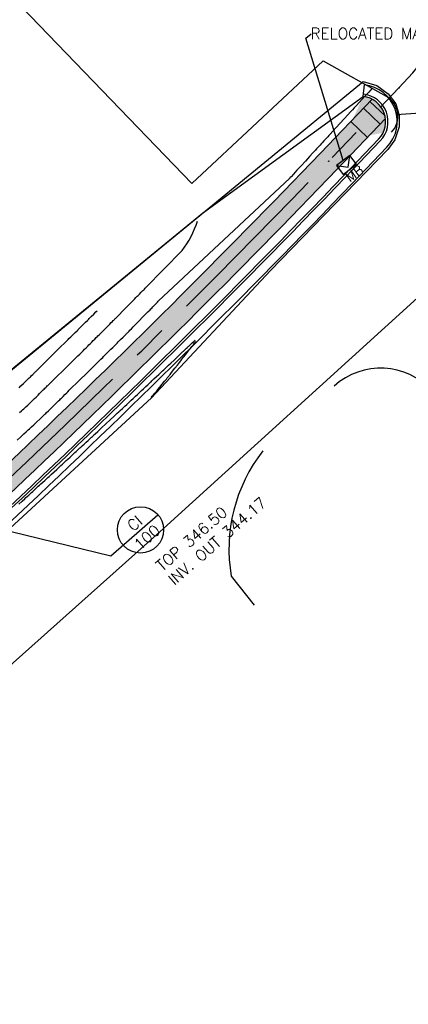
# Model space of a CAD drawing. Header units: feet. Extents: x 2087242 to 2092707, y 861919 to 865997.
# Tile 22 of 39: x 2091413 to 2091497, y 863293 to 863506. Entities that reach past the tile are written whole.
import ezdxf

# ---------------------------------------------------------------- set-up
doc = ezdxf.new("R2010")
doc.units = ezdxf.units.FT
doc.header["$LTSCALE"] = 30
doc.header["$MEASUREMENT"] = 0
doc.linetypes.add('CENTER', pattern=[2, 1.25, -0.25, 0.25, -0.25])
for name, color, linetype in [('C-ANNO-TEXT-STRM', 3, 'Continuous'), ('C-EROS-SF', 2, 'SILT_FENCE'), ('C-MB-RELOCATED', 3, 'Continuous'), ('C-ROAD-STAN', 62, 'Continuous'), ('C-TOPO-MAJR-ORIG', 2, 'Continuous'), ('C-TOPO-MINR-ORIG', 1, 'Continuous'), ('GIS-CONC-DRIVEWAY', 252, 'Continuous'), ('GIS-DRIVEWAY', 252, 'Continuous'), ('GIS-PAINT', 252, 'Continuous'), ('LOD', 80, 'LOD'), ('P-BOC', 2, 'Continuous'), ('P-CL', 62, 'CENTER'), ('P-EOP', 2, 'Continuous'), ('P-FOC', 62, 'Continuous'), ('P-SW', 3, 'Continuous'), ('P-SW-H', 254, 'Continuous')]:
    doc.layers.add(name, color=color, linetype=linetype)
doc.styles.add('L100', font='simplex', dxfattribs={"height": 2})
doc.styles.add('L80', font='simplex.shx', dxfattribs={"height": 2.4})
doc.styles.add('LINE', font='simplex.shx', dxfattribs={"height": 0.9})
doc.styles.get("Standard").update_dxf_attribs({"font": 'simplex.shx'})
doc.linetypes.add('LOD', pattern='A,1,-0.4,["LOD",Standard,S=0.12,R=0,X=-0.375,Y=-0.06],0', length=1.4)
doc.linetypes.add('SILT_FENCE', pattern='A,0.5,-0.2,["SF",LINE,S=0.1,R=0,X=-0.1,Y=-0.05],-0.2', length=0.9)

msp = doc.modelspace()

# ---------------------------------------------------------------- hatches: boundary and pattern name
at = {"layer": 'P-SW-H'}
h = msp.add_hatch(color=256, dxfattribs=at)
h.dxf.hatch_style = 1
h.paths.add_polyline_path([(2091481.13, 863473.46), (2091488.15, 863480.77), (2091484.54, 863484.23), (2091477.53, 863476.92, -0.010181), (2091420.58, 863419.92), (2091423.05, 863415.36, 0.010356)])
h.paths.add_polyline_path([(2091488.73, 863488.59, 0.093339), (2091486.78, 863489.2), (2091484.54, 863484.23)])
h.paths.add_polyline_path([(2091488.73, 863488.59), (2091484.54, 863484.23), (2091488.15, 863480.77), (2091491.61, 863484.38, 0.246308)])
h.paths.add_polyline_path([(2091491.61, 863484.38), (2091488.15, 863480.77), (2091491.1, 863481.34, 0.142634)])
h = msp.add_hatch(color=256, dxfattribs=at)
h.dxf.hatch_style = 1
h.paths.add_polyline_path([(2091423.05, 863415.36), (2091420.58, 863419.92, -0.005585), (2091388.38, 863389.66), (2091391.64, 863385.86, 0.005431)])

# ---------------------------------------------------------------- linework, layer by layer
at = {"layer": 'C-ANNO-TEXT-STRM'}
for p, q in [((2091432.22, 863389.89), (2091442.4, 863398.8)), ((2091405.84, 863396.31), (2091432.22, 863389.89))]:
    msp.add_line(p, q, dxfattribs=at)
msp.add_circle((2091438.64, 863395.51), 5, dxfattribs=at)
at = {"layer": 'C-EROS-SF', "ltscale": 0.75, "flags": 128}
msp.add_lwpolyline([(2091248.36, 863282.78), (2091258.87, 863300.74), (2091272.96, 863309.06), (2091275.95, 863308.32), (2091277.45, 863308.19), (2091285.01, 863322.43), (2091315.61, 863351.65), (2091344.49, 863380.51), (2091370.3, 863404.91), (2091378.99, 863412.21), (2091379.76, 863413.5), (2091380.21, 863420.79), (2091401.66, 863422.85), (2091452.05, 863463.98), (2091486.78, 863489.2)], dxfattribs=at)
at = {"layer": 'C-MB-RELOCATED'}
for p, q in [((2091483.88, 863476.42, -34.87), (2091481.01, 863474.24, -34.87)), ((2091483.53, 863473.9, -34.87), (2091483.88, 863476.42, -34.87)), ((2091485.32, 863474.52, -34.87), (2091483.88, 863476.42, -34.87)), ((2091481.01, 863474.24, -34.87), (2091483.53, 863473.9, -34.87)), ((2091481.01, 863474.24, -34.87), (2091482.46, 863472.34, -34.87)), ((2091482.46, 863472.34, -34.87), (2091485.32, 863474.52, -34.87))]:
    msp.add_line(p, q, dxfattribs=at)
msp.add_lwpolyline([(2091482.44, 863475.33), (2091474.36, 863501.74), (2091475.56, 863502.73)], dxfattribs=at)
at = {"layer": 'C-MB-RELOCATED', "elevation": -346}
msp.add_lwpolyline([(2091493.99, 863485.29), (2091507.32, 863486.21)], dxfattribs=at)
at = {"layer": 'C-ROAD-STAN', "color": 62, "linetype": 'Continuous', "lineweight": -3}
for centre in [(2091494.51, 863491.01), (2091479.33, 863475.19)]:
    msp.add_circle(centre, 0.05, dxfattribs=at)
at = {"layer": 'C-TOPO-MAJR-ORIG', "linetype": 'Continuous', "lineweight": -3, "elevation": 345}
msp.add_lwpolyline([(2091412.38, 863426.22), (2091412.8, 863426.62), (2091413.32, 863427.13), (2091413.83, 863427.64), (2091414.24, 863428.04), (2091414.43, 863428.22), (2091414.57, 863428.36), (2091414.76, 863428.55), (2091414.9, 863428.69), (2091415.07, 863428.85), (2091415.35, 863429.13), (2091415.62, 863429.39), (2091415.75, 863429.52), (2091415.83, 863429.6), (2091415.91, 863429.68), (2091416.14, 863429.9), (2091416.72, 863430.48), (2091417.57, 863431.31), (2091418.58, 863432.3), (2091419.64, 863433.35), (2091420.65, 863434.35), (2091421.51, 863435.19), (2091422.12, 863435.79), (2091422.37, 863436.04), (2091422.55, 863436.22), (2091422.8, 863436.46), (2091422.99, 863436.65), (2091423.18, 863436.84), (2091423.57, 863437.23), (2091424.06, 863437.71), (2091424.55, 863438.19), (2091424.92, 863438.56), (2091425.07, 863438.71), (2091425.14, 863438.78), (2091425.2, 863438.84), (2091425.36, 863439), (2091425.75, 863439.39), (2091426.26, 863439.89), (2091426.76, 863440.39), (2091427.15, 863440.77), (2091427.31, 863440.92), (2091427.37, 863440.99), (2091427.55, 863441.17), (2091427.99, 863441.61), (2091428.52, 863442.14), (2091429, 863442.62), (2091429.26, 863442.88)], dxfattribs=at)
at = {"layer": 'C-TOPO-MINR-ORIG', "linetype": 'Continuous', "lineweight": -3}
for points, elevation in [([(2091488.66, 863490.89), (2091488.33, 863490.52), (2091487.97, 863490.13), (2091487.63, 863489.76), (2091487.13, 863489.21), (2091486.54, 863488.57), (2091485.92, 863487.89), (2091485.33, 863487.24), (2091484.82, 863486.69), (2091484.46, 863486.3), (2091484.07, 863485.88), (2091483.45, 863485.19), (2091482.66, 863484.33), (2091481.8, 863483.39), (2091480.96, 863482.47), (2091480.22, 863481.67), (2091479.66, 863481.06), (2091479.39, 863480.76), (2091479.11, 863480.46), (2091478.71, 863480.02), (2091478.28, 863479.56), (2091477.92, 863479.15), (2091477.7, 863478.92), (2091477.48, 863478.67), (2091477.15, 863478.31), (2091476.85, 863477.99), (2091476.72, 863477.85), (2091476.68, 863477.81), (2091476.64, 863477.76), (2091476.45, 863477.55), (2091475.93, 863476.99), (2091475.18, 863476.17), (2091474.29, 863475.2), (2091473.35, 863474.18), (2091472.46, 863473.22), (2091471.71, 863472.4), (2091471.19, 863471.84), (2091471, 863471.63), (2091470.94, 863471.57), (2091470.89, 863471.5)], 347), ([(2091412.51, 863420.85), (2091412.89, 863421.21), (2091413.15, 863421.45), (2091413.42, 863421.7), (2091413.82, 863422.08), (2091414.26, 863422.49), (2091414.65, 863422.85), (2091414.9, 863423.08), (2091415.11, 863423.29), (2091415.42, 863423.6), (2091415.76, 863423.93), (2091416.07, 863424.23), (2091416.28, 863424.44), (2091416.5, 863424.66), (2091416.83, 863424.98), (2091417.18, 863425.32), (2091417.47, 863425.61), (2091417.62, 863425.75), (2091417.78, 863425.91), (2091417.99, 863426.12), (2091418.15, 863426.27), (2091418.29, 863426.41), (2091418.49, 863426.61), (2091418.63, 863426.75), (2091418.86, 863426.97), (2091419.37, 863427.48), (2091420.08, 863428.17), (2091420.87, 863428.95), (2091421.63, 863429.7), (2091422.26, 863430.32), (2091422.65, 863430.71), (2091422.98, 863431.03), (2091423.46, 863431.5), (2091424.01, 863432.05), (2091424.58, 863432.61), (2091425.1, 863433.12), (2091425.5, 863433.51), (2091425.72, 863433.72), (2091425.93, 863433.93), (2091426.24, 863434.24), (2091426.57, 863434.57), (2091426.86, 863434.86), (2091427.03, 863435.03), (2091427.22, 863435.21), (2091427.49, 863435.48), (2091427.75, 863435.74), (2091427.94, 863435.92), (2091428.12, 863436.11), (2091428.43, 863436.41), (2091428.79, 863436.76), (2091429.09, 863437.07), (2091429.27, 863437.25), (2091429.45, 863437.42), (2091429.69, 863437.66), (2091429.94, 863437.9), (2091430.11, 863438.07), (2091430.33, 863438.29), (2091430.73, 863438.69), (2091431.19, 863439.16), (2091431.59, 863439.56), (2091431.82, 863439.79), (2091432.03, 863440), (2091432.33, 863440.3), (2091432.61, 863440.58), (2091432.76, 863440.73), (2091432.9, 863440.87), (2091433.08, 863441.06), (2091433.2, 863441.17), (2091433.31, 863441.28), (2091433.43, 863441.4), (2091433.61, 863441.59), (2091434.08, 863442.06), (2091434.71, 863442.7), (2091435.4, 863443.41), (2091436.06, 863444.08), (2091436.57, 863444.6), (2091436.83, 863444.86), (2091437.04, 863445.07), (2091437.33, 863445.37), (2091437.66, 863445.7), (2091437.95, 863446), (2091438.15, 863446.2), (2091438.41, 863446.47), (2091438.8, 863446.87), (2091439.16, 863447.23), (2091439.35, 863447.42), (2091439.47, 863447.55), (2091439.64, 863447.72), (2091439.74, 863447.82)], 346), ([(2091412, 863414.92), (2091412.74, 863415.61), (2091413.43, 863416.24), (2091413.94, 863416.72), (2091414.17, 863416.93), (2091414.36, 863417.11), (2091414.61, 863417.35), (2091414.8, 863417.52), (2091415.05, 863417.75), (2091415.56, 863418.23), (2091416.22, 863418.84), (2091416.87, 863419.45), (2091417.38, 863419.93), (2091417.61, 863420.15), (2091417.77, 863420.3), (2091417.98, 863420.51), (2091418.14, 863420.66), (2091418.33, 863420.85), (2091418.74, 863421.26), (2091419.26, 863421.76), (2091419.78, 863422.27), (2091420.17, 863422.66), (2091420.34, 863422.82), (2091420.44, 863422.92), (2091420.54, 863423.02), (2091420.66, 863423.14), (2091420.91, 863423.38), (2091421.17, 863423.64), (2091421.35, 863423.82), (2091421.55, 863424.01), (2091421.89, 863424.35), (2091422.3, 863424.75), (2091422.68, 863425.12), (2091422.94, 863425.37), (2091423.25, 863425.68), (2091423.9, 863426.33), (2091424.78, 863427.19), (2091425.76, 863428.16), (2091426.73, 863429.12), (2091427.58, 863429.95), (2091428.19, 863430.55), (2091428.45, 863430.8), (2091428.61, 863430.97), (2091428.83, 863431.18), (2091429, 863431.35), (2091429.2, 863431.55), (2091429.6, 863431.94), (2091430.07, 863432.41), (2091430.47, 863432.8), (2091430.67, 863433), (2091430.84, 863433.17), (2091431.07, 863433.4), (2091431.24, 863433.57), (2091431.43, 863433.76), (2091431.81, 863434.13), (2091432.26, 863434.57), (2091432.64, 863434.95), (2091432.85, 863435.16), (2091433, 863435.31), (2091433.22, 863435.53), (2091433.44, 863435.75), (2091433.59, 863435.9), (2091433.84, 863436.15), (2091434.31, 863436.63), (2091434.86, 863437.17), (2091435.31, 863437.62), (2091435.51, 863437.82), (2091435.6, 863437.92), (2091435.7, 863438.01), (2091435.81, 863438.13), (2091436.02, 863438.33), (2091436.17, 863438.49), (2091436.33, 863438.65), (2091436.66, 863438.99), (2091437.06, 863439.39), (2091437.43, 863439.77), (2091437.68, 863440.03), (2091437.94, 863440.29), (2091438.42, 863440.78), (2091439.03, 863441.39), (2091439.67, 863442.05), (2091440.26, 863442.65), (2091440.7, 863443.1), (2091440.9, 863443.29), (2091441.06, 863443.46), (2091441.29, 863443.69), (2091441.45, 863443.86), (2091441.64, 863444.05), (2091441.97, 863444.39), (2091442.3, 863444.73), (2091442.49, 863444.92)], 347), ([(2091412.34, 863401.09), (2091413.07, 863401.75), (2091413.61, 863402.25), (2091413.88, 863402.49), (2091414.13, 863402.72), (2091414.49, 863403.05), (2091414.84, 863403.38), (2091415.1, 863403.6), (2091415.33, 863403.82), (2091415.71, 863404.17), (2091416.15, 863404.57), (2091416.55, 863404.94), (2091416.83, 863405.19), (2091417.1, 863405.44), (2091417.5, 863405.8), (2091417.93, 863406.2), (2091418.32, 863406.57), (2091418.6, 863406.82), (2091418.89, 863407.08), (2091419.37, 863407.53), (2091419.95, 863408.06), (2091420.52, 863408.58), (2091420.99, 863409.01), (2091421.24, 863409.25), (2091421.45, 863409.44), (2091421.76, 863409.72), (2091422.09, 863410.03), (2091422.39, 863410.31), (2091422.6, 863410.5), (2091422.9, 863410.77), (2091423.4, 863411.24), (2091423.96, 863411.76), (2091424.45, 863412.21), (2091424.72, 863412.46), (2091424.94, 863412.65), (2091425.24, 863412.94), (2091425.55, 863413.22), (2091425.76, 863413.42), (2091426.01, 863413.65), (2091426.43, 863414.04), (2091426.91, 863414.48), (2091427.32, 863414.86), (2091427.53, 863415.06), (2091427.75, 863415.26), (2091428.05, 863415.53), (2091428.23, 863415.7), (2091428.33, 863415.8), (2091428.48, 863415.93), (2091428.58, 863416.03), (2091428.82, 863416.25), (2091429.4, 863416.79), (2091430.22, 863417.55), (2091431.16, 863418.43), (2091432.11, 863419.32), (2091432.97, 863420.11), (2091433.62, 863420.72), (2091433.95, 863421.02), (2091434.27, 863421.32), (2091434.75, 863421.77), (2091435.27, 863422.25), (2091435.69, 863422.64), (2091435.9, 863422.83), (2091436.06, 863422.99), (2091436.27, 863423.19), (2091436.43, 863423.34), (2091436.65, 863423.54), (2091437.07, 863423.93), (2091437.56, 863424.39), (2091437.98, 863424.79), (2091438.19, 863424.98), (2091438.33, 863425.11), (2091438.51, 863425.28), (2091438.65, 863425.41), (2091438.86, 863425.61), (2091439.29, 863426.01), (2091439.79, 863426.48), (2091440.22, 863426.88), (2091440.43, 863427.08), (2091440.58, 863427.22), (2091440.78, 863427.41), (2091440.92, 863427.54), (2091441.12, 863427.73), (2091441.55, 863428.13), (2091442.08, 863428.63), (2091442.61, 863429.13), (2091443.02, 863429.51), (2091443.18, 863429.67), (2091443.23, 863429.71), (2091443.28, 863429.76), (2091443.42, 863429.88), (2091443.67, 863430.13), (2091443.87, 863430.31), (2091444.05, 863430.48), (2091444.3, 863430.72), (2091444.48, 863430.89), (2091444.7, 863431.1), (2091445.2, 863431.57), (2091445.89, 863432.22), (2091446.68, 863432.96), (2091447.45, 863433.7), (2091448.13, 863434.33), (2091448.61, 863434.78), (2091448.79, 863434.96), (2091448.83, 863435), (2091448.88, 863435.04), (2091449.03, 863435.18), (2091449.39, 863435.52), (2091449.84, 863435.95), (2091450.23, 863436.32), (2091450.45, 863436.53)], 347), ([(2091440.95, 863424.13), (2091440.97, 863424.15), (2091441.03, 863424.23), (2091441.19, 863424.41), (2091441.45, 863424.71), (2091441.75, 863425.07), (2091441.89, 863425.24), (2091441.96, 863425.31), (2091442.02, 863425.39), (2091442.12, 863425.51), (2091442.24, 863425.66), (2091442.41, 863425.87), (2091442.81, 863426.36), (2091443.32, 863426.99), (2091443.84, 863427.62), (2091444.25, 863428.12), (2091444.43, 863428.34), (2091444.56, 863428.51), (2091444.74, 863428.73), (2091444.85, 863428.85), (2091444.94, 863428.97), (2091445.03, 863429.08), (2091445.19, 863429.29), (2091445.58, 863429.78), (2091446.08, 863430.43), (2091446.62, 863431.12), (2091447.08, 863431.71), (2091447.37, 863432.08), (2091447.61, 863432.38), (2091447.95, 863432.83), (2091448.35, 863433.33), (2091448.73, 863433.83), (2091449.05, 863434.24), (2091449.24, 863434.48), (2091449.45, 863434.74), (2091449.75, 863435.13), (2091450.08, 863435.54), (2091450.34, 863435.88), (2091450.46, 863436.03), (2091450.57, 863436.17), (2091450.67, 863436.3)], 347)]:
    msp.add_lwpolyline(points, dxfattribs=dict(at, elevation=elevation))
at = {"layer": 'C-TOPO-MINR-ORIG', "elevation": 347, "flags": 128}
msp.add_lwpolyline([(2091442.49, 863444.92), (2091470.89, 863471.5)], dxfattribs=at)
at = {"layer": 'C-TOPO-MINR-ORIG', "elevation": 346, "flags": 128}
msp.add_lwpolyline([(2091439.74, 863447.82), (2091447.63, 863455.89, 0.093685), (2091450.95, 863462.26, 1.939244)], format="xyb", dxfattribs=at)
at = {"layer": 'GIS-CONC-DRIVEWAY'}
for p, q in [((2091449.73, 863470.38), (2091376.29, 863546.56)), ((2091449.73, 863470.38), (2091478.15, 863496.85)), ((2091478.15, 863496.85), (2091491.73, 863489.26))]:
    msp.add_line(p, q, dxfattribs=at)
msp.add_arc((2091489.29, 863484.89), 5, 316.2314, 60.7992, dxfattribs=at)
at = {"layer": 'GIS-DRIVEWAY'}
msp.add_line((2091458.25, 863385.53), (2091463.23, 863379.24), dxfattribs=at)
for centre, radius, start, end in [((2091490.58, 863415.47), 15, 42.2401, 132.2401), ((2091492.26, 863391.33), 34.5, 141.9816, 189.6767)]:
    msp.add_arc(centre, radius, start, end, dxfattribs=at)
at = {"layer": 'GIS-PAINT'}
for p, q in [((2091442.83, 863395.08), (2091498.53, 863445.65)), ((2091367.1, 863327.65), (2091442.83, 863395.08))]:
    msp.add_line(p, q, dxfattribs=at)
at = {"layer": 'LOD', "linetype": 'LOD', "flags": 128}
msp.add_lwpolyline([(2091486.76, 863492.42), (2091489.73, 863491.52), (2091492.22, 863489.73), (2091493.83, 863487.62), (2091494.53, 863485.08), (2091494.53, 863482.58), (2091493.64, 863479.81), (2091492.08, 863477.74), (2091466.74, 863451.58), (2091441.02, 863424.07), (2091401.12, 863387.32), (2091377.85, 863366.34), (2091346.31, 863338.52), (2091331.79, 863326.19), (2091306.9, 863305.64), (2091298.25, 863298.79), (2091284.37, 863287.69), (2091283.67, 863286.38), (2091281.25, 863284.24), (2091277.76, 863282.32), (2091270.07, 863276.12), (2091266.13, 863273.82), (2091262.45, 863272.84), (2091258.31, 863272.71), (2091254.37, 863273.63), (2091250.96, 863275.6), (2091247.87, 863278.61), (2091245.96, 863281.17), (2091246.69, 863282.09), (2091258.97, 863300.8), (2091272.96, 863309.07), (2091272.43, 863323.36), (2091285.01, 863322.43), (2091316.07, 863353.1), (2091365.33, 863400.21), (2091362.48, 863403.26), (2091348.91, 863419.01), (2091369.53, 863436.79), (2091383.86, 863421.95), (2091384.46, 863421.35), (2091401.64, 863422.69)], close=True, dxfattribs=at)
at = {"layer": 'P-BOC'}
msp.add_line((2091482.58, 863472.07), (2091490.11, 863479.93), dxfattribs=at)
msp.add_line((2091482.58, 863472.07), (2091490.11, 863479.93), dxfattribs=at)
for centre, radius, start, end in [((2091486.15, 863483.74), 5.5, 316.1932, 83.3499), ((2090049.68, 864846.49), 1985.5, 313.16573, 316.19323)]:
    msp.add_arc(centre, radius, start, end, dxfattribs=at)
at = {"layer": 'P-CL', "flags": 128}
msp.add_lwpolyline([(2088468.91, 861918.53), (2088488.63, 861932.28, -0.034581), (2088500.48, 861939.38), (2088534.56, 861956.72, 0.029421), (2088585.3, 861986.42, -0.0007), (2088592.22, 861991.03, -0.04037), (2088620.44, 862006.63), (2088639.39, 862015.18, 0.033657), (2088663.1, 862027.88, -0.002782), (2088691.16, 862045.21, 0.092902), (2088704.86, 862057.54), (2088705.49, 862058.36, -0.096114), (2088719.73, 862071.02, -0.011728), (2088841.23, 862139.22, -0.035174), (2088866.91, 862150.62), (2088890.14, 862159.03, 0.028803), (2088911.3, 862168.1, -0.00652), (2088980.94, 862201.7, 0.028803), (2089001.21, 862212.62), (2089022.24, 862225.56, -0.035174), (2089047.15, 862238.58, -0.010609), (2089163.73, 862286.47), (2089816.95, 862538.79, -0.028024), (2089842.74, 862547.13, 0.028024), (2089870.24, 862556.01), (2089887.94, 862562.85, 0.028632), (2089935.67, 862584.5), (2090000.5, 862618.51, -0.028632), (2090052.6, 862642.15), (2090546.08, 862832.76), (2090565.99, 862832.41, 0.018361), (2090753.3, 862912.67), (2090768.09, 862916.39, 0.041427), (2091164.74, 863148.63), (2091176.03, 863169.19, 0.011593), (2091291.7, 863256.88), (2091269.27, 863284.93, 0.006755), (2091326.39, 863331.7), (2091341.79, 863344.87), (2091345.87, 863348.41, 0.023243), (2091479.33, 863475.19), (2091494.51, 863491.01, 0.05935), (2091508.75, 863509.9), (2091509.7, 863511.54, -0.05935), (2091523.94, 863530.43), (2091538.63, 863545.79), (2091546.91, 863545.96), (2091557.22, 863556.9)], format="xyb", dxfattribs=at)
at = {"layer": 'P-EOP'}
for p, q in [((2091486.78, 863489.2), (2091487.07, 863491.68)), ((2091484.38, 863470.34), (2091491.92, 863478.2))]:
    msp.add_line(p, q, dxfattribs=at)
for centre, radius, start, end in [((2091486.15, 863483.74), 8, 316.1932, 83.3499), ((2090049.68, 864846.49), 1988, 310.50491, 316.19323)]:
    msp.add_arc(centre, radius, start, end, dxfattribs=at)
at = {"layer": 'P-FOC', "flags": 128}
msp.add_lwpolyline([(2091247.97, 863282.47), (2091249.87, 863280.02, 0.421646), (2091268.35, 863277.82, 0.001143), (2091278.14, 863285.62), (2091282.82, 863289.38, 0.005536), (2091329.62, 863327.88), (2091339.62, 863336.44, 0.010852), (2091403.93, 863393.83), (2091408.32, 863397.94, 0.013212), (2091482.94, 863471.73), (2091490.48, 863479.58, 0.619764), (2091486.84, 863489.7)], format="xyb", dxfattribs=at)
at = {"layer": 'P-SW'}
for p, q in [((2091477.53, 863476.92), (2091488.73, 863488.59)), ((2091491.51, 863484.96), (2091488.24, 863488.09)), ((2091490.47, 863483.19), (2091486.86, 863486.65)), ((2091481.13, 863473.46), (2091491.61, 863484.38)), ((2091487.7, 863480.3), (2091484.09, 863483.76))]:
    msp.add_line(p, q, dxfattribs=at)
at = {"layer": 'P-SW', "ltscale": 0.75, "flags": 128}
msp.add_lwpolyline([(2091274.72, 863286.08, 0.006301), (2091328, 863329.79), (2091343.42, 863342.98), (2091347.51, 863346.52, 0.023243), (2091481.13, 863473.46)], format="xyb", dxfattribs=at)
at = {"layer": 'P-SW', "ltscale": 0.75}
msp.add_arc((2090049.68, 864846.49), 1978.5, 310.86737, 316.19323, dxfattribs=at)

# ---------------------------------------------------------------- texts
at = {"layer": 'C-ANNO-TEXT-STRM', "char_height": 2.4, "rotation": 41.159, "style": 'L100'}
for s, insert, width, attachment_point in [('TOP 346.50\\PINV. OUT 344.17', (2091441.74, 863388.23), 30.3897, 1), ('CI\\P100', (2091438.71, 863395.43), 38.2973, 5)]:
    msp.add_mtext(s, dxfattribs=dict(at, insert=insert, width=width, attachment_point=attachment_point))
at = {"layer": 'C-MB-RELOCATED', "style": 'L80', "oblique": 360}
msp.add_text('MB', height=2, rotation=36.3551, dxfattribs=at).set_placement((2091483.92, 863470.59, -69.75))
at = {"layer": 'C-MB-RELOCATED', "insert": (2091475.41, 863503.99), "char_height": 2.4, "width": 34.0415, "attachment_point": 1, "style": 'L80'}
msp.add_mtext('RELOCATED MAIL BOX', dxfattribs=at)

doc.saveas('drawing.dxf')
